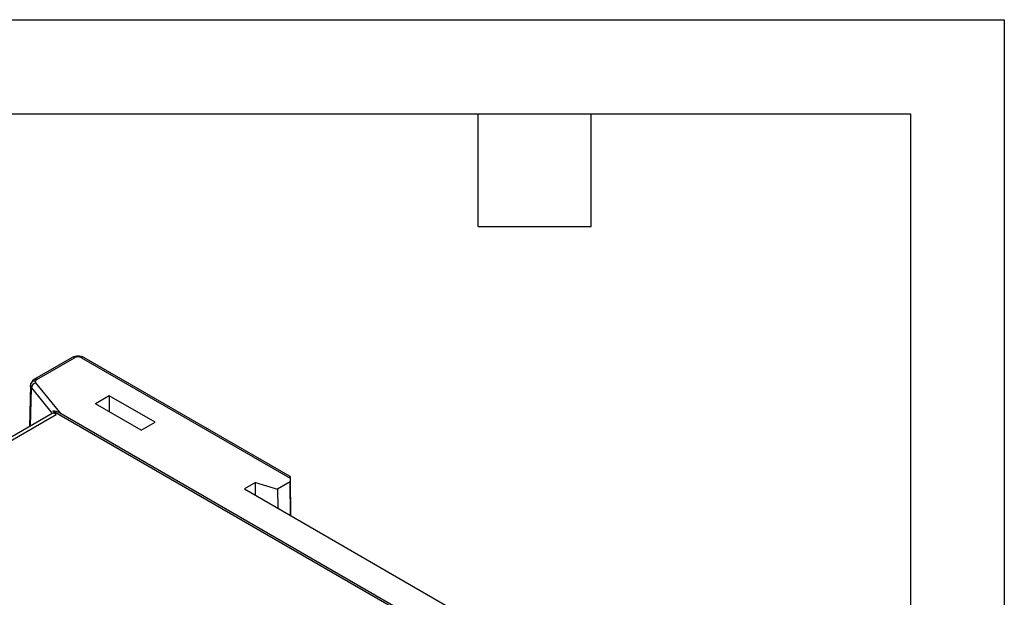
# Model space of a CAD drawing. Header units: millimetres. Extents: x 0 to 419, y 0 to 324.
# Tile 10 of 10: x 319 to 419, y 265 to 324. Entities that reach past the tile are written whole.
import ezdxf

# ---------------------------------------------------------------- set-up
doc = ezdxf.new("R2010")
doc.units = ezdxf.units.MM
doc.header["$LTSCALE"] = 1.5
doc.layers.add('TEXT', color=140, linetype='Continuous', lineweight=25)

msp = doc.modelspace()

# ---------------------------------------------------------------- linework, layer by layer
at = {"color": 7, "linetype": 'Continuous'}
for p, q in [((0.004, 323.854), (419.104, 323.854)), ((419.104, 323.854), (419.104, 0.004))]:
    msp.add_line(p, q, dxfattribs=at)
for p, q in [((324.554, 289.61), (320.743, 287.41)), ((320.993, 287.385), (324.804, 289.585)), ((325.511, 289.585), (346.669, 277.371)), ((346.671, 277.539), (325.761, 289.61)), ((320.347, 286.798), (320.239, 282.604)), ((320.385, 286.993), (320.347, 286.792)), ((323.442, 283.905), (320.894, 287.059)), ((320.341, 282.662), (320.441, 286.536)), ((320.441, 286.536), (322.543, 283.934)), ((328.324, 285.74), (326.924, 284.932)), ((332.974, 283.056), (328.324, 285.74)), ((328.324, 285.74), (328.324, 284.124)), ((331.574, 282.248), (326.924, 284.932)), ((322.542, 283.933), (258.437, 246.926)), ((258.837, 246.819), (322.936, 283.822)), ((322.936, 283.822), (322.615, 284.219)), ((322.615, 284.219), (381.292, 250.345)), ((380.465, 250.986), (323.442, 283.905)), ((331.574, 282.248), (332.974, 283.056)), ((343.159, 276.941), (342.044, 276.297)), ((343.159, 276.941), (345.403, 276.274)), ((343.159, 275.654), (343.159, 276.941)), ((346.669, 277.005), (345.403, 276.274)), ((346.669, 277.371), (346.669, 277.005)), ((346.706, 273.606), (346.669, 277.005)), ((346.674, 277.372), (346.714, 273.602)), ((342.044, 276.297), (367.306, 261.714)), ((345.403, 276.274), (345.422, 274.347))]:
    msp.add_line(p, q)
at = {"flags": 128}
for points in [[(320.441, 286.536), (320.356, 286.706), (320.359, 286.794)], [(320.362, 286.882), (320.374, 286.959), (320.384, 286.992)], [(320.743, 287.41), (320.533, 287.242), (320.385, 286.993)], [(320.894, 287.059), (320.851, 287.144), (320.855, 287.232)], [(320.855, 287.232), (320.903, 287.315), (320.993, 287.385)]]:
    msp.add_lwpolyline(points, dxfattribs=at)
for centre, radius, start, end in [((325.157, 288.443), 1.314, 62.64911, 117.34993), ((324.659, 289.394), 0.24, 52.81791, 115.87163), ((325.157, 288.901), 0.77, 62.68209, 117.31414), ((325.656, 289.394), 0.24, 64.0934, 127.21706), ((320.781, 286.796), 0.442, 80.35152, 153.60353), ((321.042, 286.473), 0.604, 104.18382, 174.02238), ((320.848, 287.186), 0.247, 53.76648, 114.92518), ((322.667, 283.623), 0.334, 36.52975, 111.73668)]:
    msp.add_arc(centre, radius, start, end)
for centre, major_axis, ratio, start_param, end_param in [((323.442, 283.496), (1.016, -0.662), 0.287055, 1.755568, 2.682863), ((346.674, 276.96), (-0.003, 0.579), 0.005311, 5.503329, 7.065398)]:
    msp.add_ellipse(centre, major_axis=major_axis, ratio=ratio, start_param=start_param, end_param=end_param)
at = {"layer": 'TEXT'}
for p, q in [((9.525, 314.325), (409.575, 314.325)), ((365.76, 302.895), (365.76, 314.325)), ((377.19, 302.895), (377.19, 314.325)), ((409.575, 314.325), (409.575, 9.525)), ((365.76, 302.895), (377.19, 302.895))]:
    msp.add_line(p, q, dxfattribs=at)

doc.saveas('drawing.dxf')
